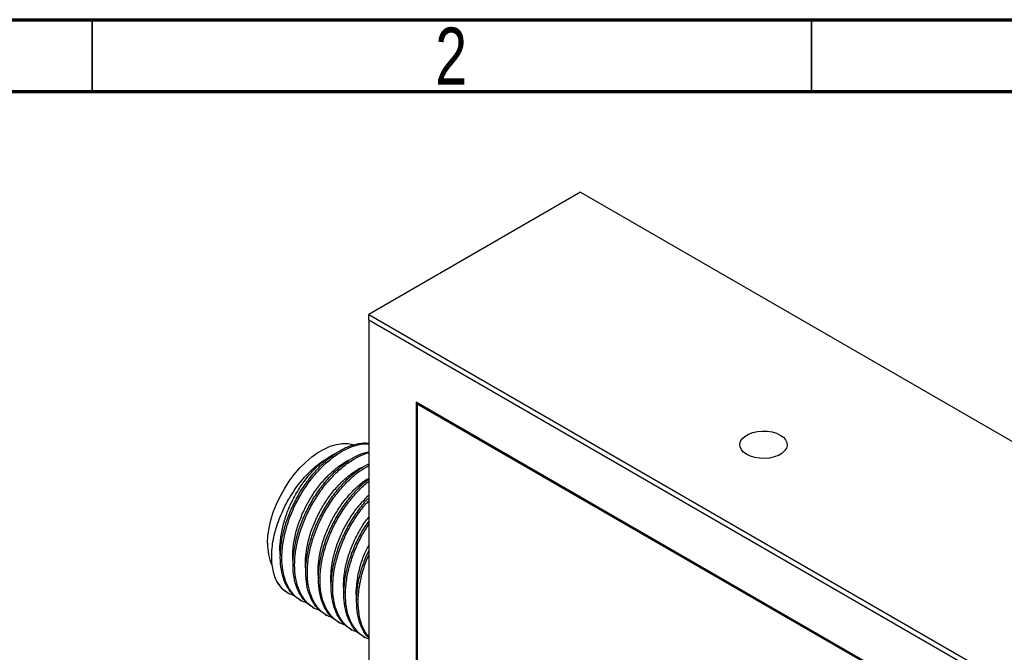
# Model space of a CAD drawing. Header units: millimetres. Extents: x 15 to 415, y 5 to 292.
# Tile 14 of 15: x 310 to 378, y 248 to 292. Entities that reach past the tile are written whole.
import ezdxf

# ---------------------------------------------------------------- set-up
doc = ezdxf.new("R2010")
doc.units = ezdxf.units.MM
doc.styles.add('SLDTEXTSTYLE0', font='TXT', dxfattribs={"width": 0.75})

msp = doc.modelspace()

# ---------------------------------------------------------------- linework, layer by layer
at = {"color": 7, "linetype": 'Continuous', "lineweight": 70}
for p, q in [((15, 292), (415, 292)), ((20, 287), (410, 287))]:
    msp.add_line(p, q, dxfattribs=at)
at = {"color": 7, "linetype": 'Continuous', "lineweight": 35}
for p, q in [((315, 287), (315, 292)), ((365, 287), (365, 292))]:
    msp.add_line(p, q, dxfattribs=at)
at = {"color": 7, "linetype": 'Continuous', "lineweight": 25}
for p, q in [((348.943, 280.01), (334.228, 271.515)), ((348.943, 280.01), (392.076, 255.109)), ((334.228, 271.107), (334.228, 271.515)), ((334.228, 271.515), (377.361, 246.615)), ((377.008, 246.411), (334.228, 271.107)), ((334.228, 271.107), (334.228, 221.706)), ((373.72, 244.512), (337.516, 265.412)), ((337.516, 265.412), (337.516, 223.605)), ((337.586, 265.371), (337.586, 265.289)), ((337.657, 265.33), (337.586, 265.289)), ((337.586, 265.289), (337.586, 223.646)), ((373.649, 244.471), (337.586, 265.289)), ((328.619, 252.154), (328.663, 252.129)), ((329.436, 251.682), (329.547, 251.618)), ((330.32, 251.172), (330.431, 251.108)), ((331.204, 250.662), (331.315, 250.598)), ((332.088, 250.151), (332.198, 250.088)), ((332.972, 249.641), (333.082, 249.577)), ((333.856, 249.131), (333.966, 249.067))]:
    msp.add_line(p, q, dxfattribs=at)
at = {"color": 7, "linetype": 'Continuous', "lineweight": 25, "flags": 128}
for points in [[(360.504, 261.784), (360.287, 261.938), (360.13, 262.116), (360.041, 262.308), (360.023, 262.507), (360.077, 262.704), (360.2, 262.889), (360.388, 263.056), (360.632, 263.197), (360.921, 263.306), (361.243, 263.377), (361.584, 263.408), (361.929, 263.398), (362.262, 263.346), (362.569, 263.256), (362.837, 263.131), (363.054, 262.976), (363.211, 262.798), (363.3, 262.606), (363.318, 262.407), (363.264, 262.211), (363.141, 262.025), (362.953, 261.858), (362.709, 261.717), (362.42, 261.608), (362.098, 261.537), (361.757, 261.506), (361.412, 261.516), (361.079, 261.568), (360.772, 261.658), (360.504, 261.784)], [(327.199, 255.616), (327.224, 256.128), (327.299, 256.662), (327.423, 257.211), (327.594, 257.767), (327.81, 258.324), (328.068, 258.872), (328.364, 259.406), (328.695, 259.917), (329.055, 260.4), (329.441, 260.846), (329.847, 261.251), (330.267, 261.608), (330.696, 261.914), (331.127, 262.163), (331.556, 262.352), (331.976, 262.48), (332.382, 262.544), (332.768, 262.543), (333.128, 262.477), (333.18, 262.462)]]:
    msp.add_lwpolyline(points, dxfattribs=at)
at = {"color": 7, "linetype": 'Continuous', "lineweight": 25}
for centre, radius, start, end in [((330.699, 255.521), 3.502, 178.45955, 203.93074), ((329.711, 254.014), 2.157, 209.55302, 239.58279)]:
    msp.add_arc(centre, radius, start, end, dxfattribs=at)
for points, knots in [([(329.446, 251.7), (329.383, 251.73), (329.127, 251.851), (328.773, 252.229), (328.405, 252.823), (328.169, 253.556), (328.065, 254.384), (328.092, 255.29), (328.249, 256.255), (328.534, 257.247), (328.934, 258.223), (329.434, 259.156), (330.021, 260.027), (330.68, 260.812), (331.383, 261.475), (332.105, 261.994), (332.829, 262.366), (333.526, 262.56), (334, 262.622), (334.212, 262.571), (334.228, 262.567)], [0, 0, 0, 0, 0.0199524, 0.0806619, 0.1422311, 0.2036905, 0.264081, 0.3241396, 0.3854437, 0.4470731, 0.5080527, 0.5678698, 0.628721, 0.6903265, 0.7517134, 0.8119293, 0.8721482, 0.9335365, 0.9951415, 1, 1, 1, 1]), ([(329.967, 251.454), (329.844, 251.493), (329.517, 251.595), (329.079, 251.943), (328.662, 252.474), (328.368, 253.154), (328.205, 253.941), (328.174, 254.815), (328.273, 255.756), (328.502, 256.742), (328.853, 257.729), (329.311, 258.684), (329.861, 259.585), (330.49, 260.412), (331.177, 261.133), (331.893, 261.717), (332.619, 262.157), (333.329, 262.429), (333.876, 262.545), (334.155, 262.508), (334.228, 262.498)], [0, 0, 0, 0, 0.034947, 0.093125, 0.15251, 0.212211, 0.271282, 0.329228, 0.388174, 0.447851, 0.507317, 0.565649, 0.623982, 0.683449, 0.743126, 0.802071, 0.860016, 0.919089, 0.978789, 1, 1, 1, 1]), ([(327.835, 252.95), (327.703, 253.224), (327.608, 253.531), (327.521, 254.04), (327.502, 254.219), (327.482, 254.585), (327.482, 254.774), (327.509, 255.356), (327.568, 255.769), (327.713, 256.391), (327.77, 256.6), (327.904, 257.021), (327.981, 257.235), (328.236, 257.869), (328.437, 258.281), (328.785, 258.882), (328.91, 259.081), (329.169, 259.461), (329.304, 259.644), (329.584, 259.996), (329.73, 260.165), (330.032, 260.489), (330.188, 260.642), (330.659, 261.067), (330.982, 261.308), (331.312, 261.506)], [0, 0, 0, 0, 0.125, 0.125, 0.1875, 0.1875, 0.25, 0.25, 0.375, 0.375, 0.4375, 0.4375, 0.5, 0.5, 0.625, 0.625, 0.6875, 0.6875, 0.75, 0.75, 0.8125, 0.8125, 0.875, 0.875, 1, 1, 1, 1]), ([(328.097, 254.747), (328.086, 254.821), (328.039, 255.135), (328.068, 255.623), (328.153, 256.327), (328.32, 257.075), (328.634, 257.978), (329.043, 258.838), (329.528, 259.64), (330.083, 260.373), (330.685, 261.016), (331.106, 261.345), (331.312, 261.506)], [0, 0, 0, 0, 0.034651, 0.146208, 0.199857, 0.31897, 0.437724, 0.549575, 0.661428, 0.775456, 0.889887, 1, 1, 1, 1]), ([(330.33, 251.189), (330.267, 251.22), (330.011, 251.341), (329.657, 251.719), (329.288, 252.313), (329.053, 253.046), (328.948, 253.874), (328.976, 254.78), (329.133, 255.745), (329.418, 256.737), (329.817, 257.713), (330.318, 258.646), (330.905, 259.517), (331.564, 260.301), (332.267, 260.965), (332.988, 261.481), (333.649, 261.832), (334.048, 261.933), (334.218, 261.977)], [0, 0, 0, 0, 0.021755, 0.08795, 0.155083, 0.222095, 0.287943, 0.353428, 0.420271, 0.487469, 0.553959, 0.619181, 0.68553, 0.752702, 0.819636, 0.885293, 0.950953, 1, 1, 1, 1]), ([(330.851, 250.944), (330.728, 250.982), (330.401, 251.085), (329.963, 251.433), (329.546, 251.964), (329.252, 252.643), (329.089, 253.431), (329.058, 254.304), (329.157, 255.246), (329.386, 256.231), (329.737, 257.219), (330.194, 258.174), (330.744, 259.075), (331.374, 259.902), (332.061, 260.622), (332.778, 261.211), (333.499, 261.632), (333.989, 261.861), (334.221, 261.899), (334.228, 261.9)], [0, 0, 0, 0, 0.03795, 0.101126, 0.165614, 0.230444, 0.294591, 0.357514, 0.421525, 0.486329, 0.550905, 0.614248, 0.677594, 0.74217, 0.806974, 0.870983, 0.933907, 0.998055, 1, 1, 1, 1]), ([(331.312, 261.506), (331.46, 261.603), (331.675, 261.745), (331.888, 261.833), (331.954, 261.86)], [0, 0, 0, 0, 0.687662, 1, 1, 1, 1]), ([(328.98, 254.237), (328.969, 254.311), (328.923, 254.625), (328.952, 255.113), (329.037, 255.816), (329.204, 256.565), (329.518, 257.468), (329.927, 258.328), (330.412, 259.129), (330.967, 259.864), (331.575, 260.508), (332.206, 261.018), (332.675, 261.328), (332.919, 261.422), (332.958, 261.437)], [0, 0, 0, 0, 0.030529, 0.128812, 0.176079, 0.281019, 0.385644, 0.484187, 0.582732, 0.683193, 0.784009, 0.883588, 0.981476, 1, 1, 1, 1]), ([(329.864, 253.726), (329.853, 253.801), (329.807, 254.115), (329.836, 254.603), (329.921, 255.306), (330.087, 256.055), (330.402, 256.957), (330.811, 257.818), (331.296, 258.619), (331.851, 259.354), (332.459, 259.998), (333.09, 260.508), (333.559, 260.818), (333.803, 260.912), (333.842, 260.927)], [0, 0, 0, 0, 0.0305285, 0.1288124, 0.1760786, 0.281019, 0.3856443, 0.4841869, 0.582732, 0.6831926, 0.7840088, 0.8835876, 0.9814764, 1, 1, 1, 1]), ([(331.214, 250.679), (331.151, 250.709), (330.895, 250.831), (330.541, 251.209), (330.172, 251.803), (329.937, 252.536), (329.832, 253.364), (329.86, 254.27), (330.016, 255.234), (330.302, 256.227), (330.701, 257.203), (331.202, 258.136), (331.788, 259.006), (332.448, 259.793), (333.15, 260.449), (333.754, 260.902), (334.11, 261.073), (334.228, 261.13)], [0, 0, 0, 0, 0.0237006, 0.0958147, 0.16895, 0.2419549, 0.3136902, 0.3850311, 0.4578515, 0.5310583, 0.6034933, 0.6745473, 0.7468298, 0.8200082, 0.892927, 0.9644548, 1, 1, 1, 1]), ([(331.735, 250.434), (331.612, 250.472), (331.285, 250.574), (330.847, 250.923), (330.43, 251.454), (330.136, 252.133), (329.973, 252.921), (329.942, 253.794), (330.041, 254.735), (330.27, 255.721), (330.621, 256.709), (331.078, 257.663), (331.628, 258.564), (332.257, 259.392), (332.945, 260.109), (333.611, 260.666), (334.04, 260.909), (334.228, 261.014)], [0, 0, 0, 0, 0.041226, 0.109856, 0.17991, 0.250336, 0.32002, 0.388375, 0.457912, 0.52831, 0.59846, 0.667271, 0.736085, 0.806235, 0.876633, 0.946168, 1, 1, 1, 1]), ([(330.748, 253.216), (330.737, 253.291), (330.691, 253.604), (330.72, 254.092), (330.805, 254.796), (330.971, 255.545), (331.286, 256.447), (331.695, 257.308), (332.18, 258.108), (332.735, 258.845), (333.342, 259.48), (333.849, 259.917), (334.145, 260.089), (334.228, 260.138)], [0, 0, 0, 0, 0.033106, 0.139689, 0.190946, 0.304748, 0.418208, 0.525071, 0.631937, 0.740881, 0.85021, 0.958197, 1, 1, 1, 1]), ([(332.098, 250.169), (332.035, 250.199), (331.779, 250.321), (331.424, 250.699), (331.056, 251.292), (330.821, 252.026), (330.716, 252.853), (330.744, 253.759), (330.9, 254.724), (331.186, 255.717), (331.585, 256.693), (332.086, 257.625), (332.672, 258.498), (333.332, 259.274), (333.861, 259.8), (334.166, 260.014), (334.228, 260.057)], [0, 0, 0, 0, 0.026004, 0.105128, 0.185372, 0.265473, 0.344181, 0.422457, 0.502355, 0.582678, 0.662154, 0.740114, 0.819423, 0.899714, 0.979721, 1, 1, 1, 1]), ([(332.618, 249.924), (332.496, 249.962), (332.169, 250.064), (331.731, 250.413), (331.314, 250.944), (331.02, 251.623), (330.857, 252.41), (330.826, 253.284), (330.925, 254.225), (331.154, 255.211), (331.505, 256.199), (331.962, 257.153), (332.512, 258.055), (333.142, 258.877), (333.724, 259.507), (334.097, 259.799), (334.228, 259.902)], [0, 0, 0, 0, 0.045072, 0.120105, 0.196695, 0.273691, 0.349877, 0.424609, 0.500633, 0.577599, 0.654293, 0.729525, 0.804758, 0.881453, 0.958419, 1, 1, 1, 1]), ([(331.632, 252.706), (331.621, 252.78), (331.575, 253.094), (331.604, 253.582), (331.689, 254.286), (331.855, 255.034), (332.169, 255.937), (332.578, 256.798), (333.064, 257.597), (333.616, 258.337), (334.024, 258.747), (334.228, 258.952)], [0, 0, 0, 0, 0.038989, 0.164512, 0.224878, 0.358903, 0.492525, 0.618378, 0.744235, 0.872538, 1, 1, 1, 1]), ([(332.982, 249.659), (332.918, 249.689), (332.663, 249.81), (332.308, 250.188), (331.94, 250.782), (331.704, 251.515), (331.6, 252.343), (331.627, 253.249), (331.784, 254.214), (332.069, 255.207), (332.469, 256.182), (332.969, 257.118), (333.559, 257.977), (333.99, 258.531), (334.226, 258.754), (334.228, 258.755)], [0, 0, 0, 0, 0.028889, 0.116789, 0.205935, 0.294921, 0.38236, 0.469318, 0.558079, 0.647312, 0.735603, 0.822212, 0.910318, 0.999516, 1, 1, 1, 1]), ([(333.502, 249.413), (333.38, 249.452), (333.052, 249.554), (332.615, 249.902), (332.198, 250.433), (331.904, 251.113), (331.74, 251.9), (331.71, 252.774), (331.809, 253.715), (332.038, 254.701), (332.389, 255.688), (332.845, 256.644), (333.398, 257.539), (333.867, 258.186), (334.163, 258.488), (334.228, 258.555)], [0, 0, 0, 0, 0.049905, 0.132983, 0.217785, 0.303038, 0.387393, 0.470138, 0.554314, 0.639533, 0.724451, 0.807749, 0.89105, 0.975968, 1, 1, 1, 1]), ([(332.516, 252.196), (332.505, 252.27), (332.459, 252.584), (332.488, 253.072), (332.572, 253.775), (332.739, 254.524), (333.053, 255.428), (333.464, 256.284), (333.859, 256.958), (334.135, 257.314), (334.228, 257.432)], [0, 0, 0, 0, 0.048302, 0.203806, 0.27859, 0.444626, 0.610163, 0.766077, 0.921994, 1, 1, 1, 1]), ([(333.866, 249.148), (333.802, 249.179), (333.547, 249.3), (333.192, 249.678), (332.824, 250.272), (332.588, 251.005), (332.484, 251.833), (332.511, 252.739), (332.668, 253.704), (332.953, 254.697), (333.355, 255.67), (333.784, 256.493), (334.104, 256.951), (334.228, 257.129)], [0, 0, 0, 0, 0.032941, 0.133173, 0.234823, 0.336292, 0.435997, 0.535154, 0.636366, 0.738116, 0.838793, 0.937551, 1, 1, 1, 1]), ([(334.228, 248.961), (334.16, 248.983), (333.888, 249.072), (333.5, 249.395), (333.081, 249.922), (332.788, 250.603), (332.624, 251.39), (332.594, 252.263), (332.693, 253.205), (332.921, 254.191), (333.274, 255.177), (333.709, 256.101), (334.062, 256.655), (334.228, 256.915)], [0, 0, 0, 0, 0.032476, 0.129109, 0.227747, 0.326909, 0.425026, 0.521272, 0.619181, 0.718304, 0.817077, 0.913965, 1, 1, 1, 1]), ([(333.4, 251.685), (333.389, 251.76), (333.343, 252.074), (333.372, 252.561), (333.456, 253.265), (333.625, 254.013), (333.897, 254.824), (334.135, 255.305), (334.228, 255.491)], [0, 0, 0, 0, 0.067612, 0.285284, 0.389966, 0.622381, 0.854097, 1, 1, 1, 1]), ([(334.228, 249.054), (334.182, 249.096), (333.973, 249.284), (333.714, 249.771), (333.471, 250.492), (333.368, 251.323), (333.395, 252.229), (333.554, 253.193), (333.825, 254.164), (334.097, 254.791), (334.228, 255.09)], [0, 0, 0, 0, 0.0395099, 0.1793312, 0.3189034, 0.4560481, 0.5924389, 0.7316582, 0.8716163, 1, 1, 1, 1]), ([(334.228, 249.124), (334.144, 249.224), (333.915, 249.496), (333.675, 250.096), (333.507, 250.879), (333.478, 251.753), (333.575, 252.695), (333.812, 253.678), (334.039, 254.385), (334.211, 254.74), (334.228, 254.775)], [0, 0, 0, 0, 0.087216, 0.238031, 0.387258, 0.533639, 0.682548, 0.833305, 0.983528, 1, 1, 1, 1]), ([(329.083, 251.965), (328.96, 252.003), (328.634, 252.106), (328.207, 252.435), (327.955, 252.783), (327.835, 252.95)], [0, 0, 0, 0, 0.237994, 0.634196, 1, 1, 1, 1])]:
    msp.add_open_spline(points, degree=3, knots=knots, dxfattribs=at)

# ---------------------------------------------------------------- texts
at = {"color": 7, "linetype": 'Continuous', "lineweight": 0, "insert": (339.96, 291.454), "char_height": 3.969, "attachment_point": 2, "style": 'SLDTEXTSTYLE0'}
msp.add_mtext('2', dxfattribs=at)

doc.saveas('drawing.dxf')
